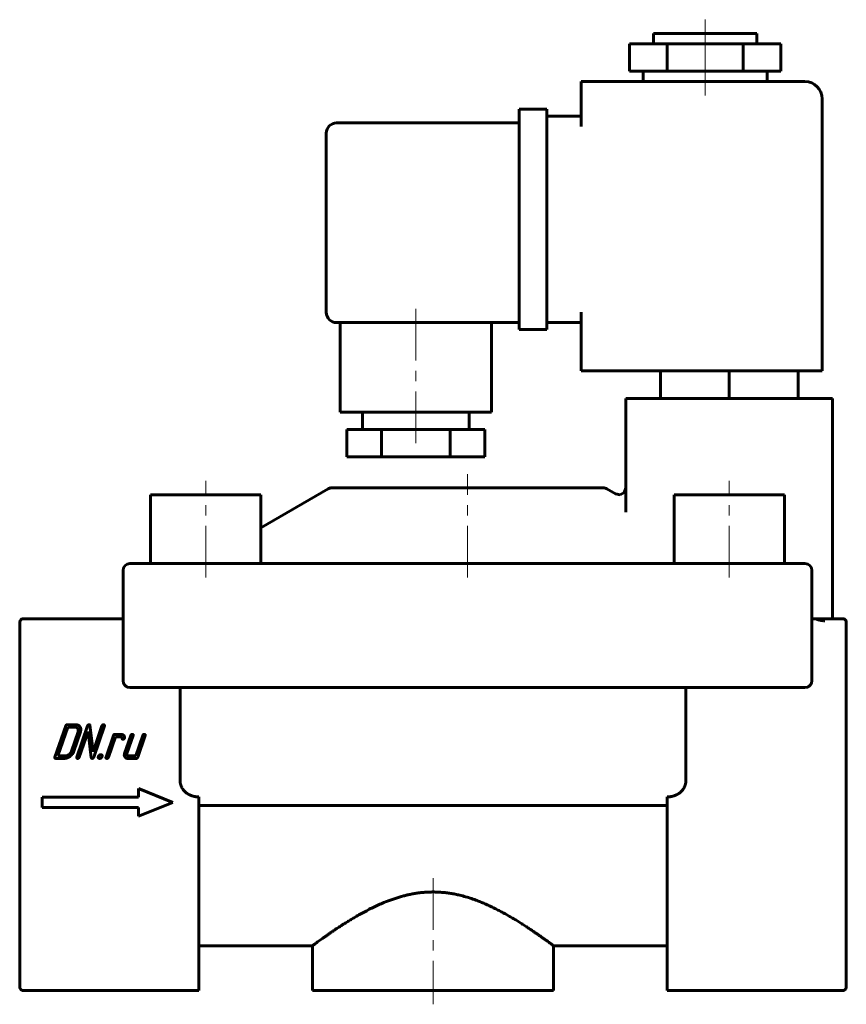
# Model space of a CAD drawing. Header units: millimetres. Extents: x 62 to 182, y 68 to 211.
import ezdxf

# ---------------------------------------------------------------- set-up
doc = ezdxf.new("R2010")
doc.units = ezdxf.units.MM
doc.linetypes.add('K5LT_AXLED', pattern=[12, 7.5, -1.5, 1.5, -1.5])
doc.linetypes.add('K5LT_BASIC', pattern=[0])
doc.layers.add('Системный слой (1)', color=7, linetype='Continuous', true_color=0x6c6c6c)

# ---------------------------------------------------------------- blocks, each defined once
blk = doc.blocks.new('U0')
at = {"layer": 'Системный слой (1)', "color": 150, "linetype": 'K5LT_BASIC', "lineweight": 60, "true_color": 0x0080ff}
for p, q in [((149.51, 142.69), (149.75, 143.34)), ((148.25, 142.47), (148.92, 142.35)), ((148.92, 142.35), (149.51, 142.69))]:
    blk.add_line(p, q, dxfattribs=at)
blk = doc.blocks.new('U1')
at = {"layer": 'Системный слой (1)', "color": 150, "linetype": 'K5LT_BASIC', "lineweight": 60, "true_color": 0x0080ff}
for p, q in [((104.25, 76.84), (87.75, 76.84)), ((155.75, 76.84), (139.25, 76.84))]:
    blk.add_line(p, q, dxfattribs=at)

msp = doc.modelspace()

# ---------------------------------------------------------------- linework, layer by layer
at = {"layer": 'Системный слой (1)', "color": 30, "linetype": 'K5LT_AXLED', "lineweight": 18, "true_color": 0xff8000}
for p, q in [((161.25, 205.84), (161.25, 211.34)), ((161.25, 200.34), (161.25, 205.84)), ((119.25, 169.34), (119.25, 149.84)), ((126.75, 130.34), (126.75, 145.34)), ((88.75, 130.34), (88.75, 144.34)), ((164.75, 130.34), (164.75, 144.34)), ((121.75, 86.65), (121.75, 68.34))]:
    msp.add_line(p, q, dxfattribs=at)
at = {"layer": 'Системный слой (1)', "color": 150, "linetype": 'K5LT_BASIC', "lineweight": 60, "true_color": 0x0080ff}
for p, q in [((153.75, 207.84), (153.75, 209.34)), ((153.75, 209.34), (168.75, 209.34)), ((168.75, 207.84), (168.75, 209.34)), ((150.25, 207.84), (155.75, 207.84)), ((150.25, 203.84), (150.25, 207.84)), ((155.75, 207.84), (166.75, 207.84)), ((155.75, 203.84), (155.75, 207.84)), ((166.75, 207.84), (172.25, 207.84)), ((166.75, 203.84), (166.75, 207.84)), ((172.25, 203.84), (172.25, 207.84)), ((150.25, 203.84), (155.75, 203.84)), ((152.25, 202.34), (152.25, 203.84)), ((155.75, 203.84), (166.75, 203.84)), ((166.75, 203.84), (172.25, 203.84)), ((170.25, 202.34), (170.25, 203.84)), ((143.25, 199.84), (143.25, 202.34)), ((175.75, 202.34), (143.25, 202.34)), ((143.25, 195.84), (143.25, 199.84)), ((178.25, 160.34), (178.25, 199.84)), ((134.25, 195.84), (134.25, 198.34)), ((138.25, 198.34), (134.25, 198.34)), ((138.25, 198.34), (138.25, 195.84)), ((134.25, 196.34), (107.75, 196.34)), ((143.25, 197.34), (138.25, 197.34)), ((106.25, 168.84), (106.25, 194.84)), ((134.25, 168.84), (134.25, 195.84)), ((138.25, 168.84), (138.25, 195.84)), ((134.25, 166.34), (134.25, 168.84)), ((138.25, 168.84), (138.25, 166.34)), ((143.25, 160.34), (143.25, 168.84)), ((134.25, 167.34), (107.75, 167.34)), ((108.25, 167.34), (108.25, 154.34)), ((130.25, 167.34), (130.25, 154.34)), ((143.25, 167.34), (138.25, 167.34)), ((138.25, 166.34), (134.25, 166.34)), ((143.25, 160.34), (175.75, 160.34)), ((154.75, 160.34), (154.75, 156.34)), ((164.75, 160.34), (164.75, 156.34)), ((174.75, 160.34), (174.75, 156.34)), ((178.25, 160.34), (175.75, 160.34)), ((149.75, 156.34), (149.75, 139.81)), ((149.75, 156.34), (152.25, 156.34)), ((177.25, 156.34), (152.25, 156.34)), ((177.25, 156.34), (179.75, 156.34)), ((179.75, 156.34), (179.75, 124.34)), ((130.25, 154.34), (108.25, 154.34)), ((111.5, 154.34), (111.5, 151.84)), ((127, 154.34), (127, 151.84)), ((114.25, 151.84), (109.25, 151.84)), ((109.25, 151.84), (109.25, 147.84)), ((114.25, 151.84), (114.25, 147.84)), ((124.25, 151.84), (114.25, 151.84)), ((124.25, 151.84), (124.25, 147.84)), ((129.25, 151.84), (124.25, 151.84)), ((129.25, 151.84), (129.25, 147.84)), ((114.25, 147.84), (109.25, 147.84)), ((124.25, 147.84), (114.25, 147.84)), ((129.25, 147.84), (124.25, 147.84)), ((106.51, 143.2), (96.75, 137.56)), ((146.48, 143.34), (107.01, 143.34)), ((146.98, 143.2), (148.25, 142.47)), ((80.75, 132.34), (80.75, 142.34)), ((80.75, 142.34), (96.75, 142.34)), ((96.75, 132.34), (96.75, 142.34)), ((156.75, 132.34), (156.75, 142.34)), ((156.75, 142.34), (172.75, 142.34)), ((172.75, 132.34), (172.75, 142.34)), ((77.75, 132.34), (79.75, 132.34)), ((79.75, 132.34), (173.75, 132.34)), ((173.75, 132.34), (175.75, 132.34)), ((76.75, 115.34), (76.75, 131.34)), ((176.75, 131.34), (176.75, 115.34)), ((61.75, 123.69), (61.75, 123.84)), ((61.75, 123.69), (61.75, 118.28)), ((76.75, 124.34), (62.25, 124.34)), ((176.75, 124.34), (177.25, 124.34)), ((177.25, 124.34), (178.62, 124.34)), ((178.62, 124.34), (181.25, 124.34)), ((181.75, 123.84), (181.75, 123.69)), ((181.75, 123.69), (181.75, 118.28)), ((61.75, 117.92), (61.75, 118.28)), ((61.75, 117.92), (61.75, 85.92)), ((181.75, 118.28), (181.75, 117.92)), ((181.75, 117.92), (181.75, 85.92)), ((79.75, 114.34), (77.75, 114.34)), ((112.31, 114.34), (79.75, 114.34)), ((85.02, 114.34), (85.02, 100.96)), ((121.75, 114.34), (112.31, 114.34)), ((131.18, 114.34), (121.75, 114.34)), ((173.75, 114.34), (131.18, 114.34)), ((158.47, 114.34), (158.47, 100.96)), ((175.75, 114.34), (173.75, 114.34)), ((68.42, 108.76), (66.87, 104.23)), ((69.87, 108.94), (68.65, 108.94)), ((71.59, 108.76), (70.05, 104.23)), ((72.41, 105.02), (71.95, 108.84)), ((73.69, 108.76), (72.41, 105.02)), ((72.49, 104.23), (74.04, 108.76)), ((68.71, 108.59), (67.28, 104.4)), ((69.75, 108.59), (68.71, 108.59)), ((69.27, 105.1), (70.21, 107.89)), ((69.62, 105.1), (70.56, 107.89)), ((70.4, 104.23), (71.67, 107.97)), ((71.67, 107.97), (72.14, 104.15)), ((75.35, 107.37), (74.28, 104.23)), ((76.46, 107.54), (75.58, 107.54)), ((77.86, 107.37), (76.97, 104.75)), ((77.32, 104.75), (78.21, 107.37)), ((79.61, 107.37), (78.6, 104.4)), ((78.89, 104.23), (79.96, 107.37)), ((74.63, 104.23), (75.64, 107.19)), ((75.64, 107.19), (76.34, 107.19)), ((67.28, 104.4), (68.33, 104.4)), ((78.6, 104.4), (77.55, 104.4)), ((66.99, 104.05), (68.21, 104.05)), ((77.43, 104.05), (78.66, 104.05)), ((84, 97.66), (79, 99.66)), ((79, 99.66), (79, 98.41)), ((65, 98.41), (65, 96.91)), ((79, 98.41), (65, 98.41)), ((79, 95.66), (84, 97.66)), ((87.75, 98.46), (87.75, 85.92)), ((155.75, 98.46), (155.75, 85.92)), ((65, 96.91), (79, 96.91)), ((79, 96.91), (79, 95.66)), ((155.75, 97.2), (87.75, 97.2)), ((61.75, 85.49), (61.75, 85.92)), ((87.75, 85.92), (87.75, 85.06)), ((155.75, 85.06), (155.75, 85.92)), ((181.75, 85.92), (181.75, 85.49)), ((61.75, 85.49), (61.75, 70.91)), ((87.75, 85.06), (87.75, 70.34)), ((155.75, 85.06), (155.75, 70.34)), ((181.75, 85.49), (181.75, 70.91)), ((104.25, 76.84), (104.25, 70.34)), ((139.25, 76.84), (139.25, 70.34)), ((87.75, 70.34), (62.25, 70.34)), ((139.25, 70.34), (104.25, 70.34)), ((155.75, 70.34), (181.25, 70.34))]:
    msp.add_line(p, q, dxfattribs=at)
for centre, radius, start, end in [((175.75, 199.84), 2.5, 0, 90), ((107.75, 194.84), 1.5, 90, 180), ((107.75, 168.84), 1.5, 180, 270), ((107.01, 142.34), 1, 90, 120), ((146.48, 142.34), 1, 60, 90), ((77.75, 131.34), 1, 90, 180), ((175.75, 131.34), 1, 0, 90), ((62.25, 123.84), 0.5, 90, 180), ((181.25, 123.84), 0.5, 0, 90), ((77.75, 115.34), 1, 180, 270), ((175.75, 115.34), 1, 270, 0)]:
    msp.add_arc(centre, radius, start, end, dxfattribs=at)
for points, knots in [([(149.75, 143.34), (149.75, 143.33), (149.75, 143.33), (149.75, 143.33), (149.75, 143.33), (149.75, 143.32), (149.75, 143.32), (149.75, 143.32), (149.75, 143.32), (149.75, 143.31), (149.75, 143.31), (149.75, 143.31)], [0, 0, 0, 0, 0.687094, 0.687094, 1.687094, 1.687094, 2.687094, 2.687094, 3.687094, 3.687094, 5, 5, 5, 5]), ([(177.25, 124.34), (177.31, 124.34), (177.45, 124.24), (177.65, 124.19), (177.85, 124.13), (178.05, 124.09), (178.24, 124.06), (178.43, 124.05), (178.56, 124.04), (178.62, 124.04)], [0, 0, 0, 0, 0.194074, 0.362309, 0.507457, 0.645791, 0.777308, 0.892188, 1, 1, 1, 1]), ([(87.75, 98.46), (87.69, 98.46), (87.63, 98.46), (87.54, 98.47), (87.47, 98.47), (87.38, 98.48), (87.29, 98.49), (87.2, 98.51), (87.12, 98.52), (87.03, 98.54), (86.95, 98.56), (86.87, 98.58), (86.79, 98.6), (86.69, 98.64), (86.6, 98.67), (86.51, 98.71), (86.44, 98.74), (86.38, 98.77), (86.32, 98.8), (86.26, 98.83), (86.2, 98.86), (86.14, 98.9), (86.08, 98.94), (86, 98.99), (85.93, 99.04), (85.89, 99.08), (85.85, 99.11), (85.82, 99.14), (85.77, 99.18), (85.73, 99.22), (85.68, 99.27), (85.63, 99.33), (85.55, 99.41), (85.49, 99.49), (85.43, 99.58), (85.38, 99.66), (85.33, 99.74), (85.29, 99.81), (85.26, 99.87), (85.23, 99.93), (85.21, 99.98), (85.18, 100.05), (85.16, 100.1), (85.14, 100.18), (85.12, 100.23), (85.1, 100.3), (85.09, 100.35), (85.07, 100.41), (85.06, 100.47), (85.05, 100.53), (85.04, 100.58), (85.04, 100.64), (85.03, 100.69), (85.03, 100.74), (85.02, 100.8), (85.02, 100.85), (85.02, 100.91), (85.02, 100.94), (85.02, 100.96)], [0, 0, 0, 0, 0.038586, 0.044855, 0.066995, 0.088812, 0.110476, 0.131742, 0.152752, 0.173399, 0.193937, 0.213978, 0.233638, 0.252651, 0.289464, 0.307099, 0.324147, 0.341033, 0.357403, 0.373422, 0.388892, 0.404172, 0.42381, 0.447919, 0.471689, 0.483593, 0.490567, 0.504612, 0.518637, 0.537897, 0.540448, 0.573281, 0.592206, 0.620314, 0.645431, 0.670559, 0.690922, 0.711336, 0.728419, 0.739471, 0.764206, 0.764578, 0.794889, 0.801334, 0.82538, 0.839509, 0.849625, 0.866145, 0.881085, 0.894419, 0.907741, 0.921013, 0.934252, 0.947436, 0.9606, 0.973741, 0.986877, 1, 1, 1, 1]), ([(155.75, 98.46), (155.8, 98.46), (155.86, 98.46), (155.95, 98.47), (156.02, 98.47), (156.11, 98.48), (156.2, 98.49), (156.29, 98.51), (156.37, 98.52), (156.46, 98.54), (156.54, 98.56), (156.62, 98.58), (156.7, 98.6), (156.8, 98.64), (156.89, 98.67), (156.98, 98.71), (157.05, 98.74), (157.11, 98.77), (157.17, 98.8), (157.23, 98.83), (157.29, 98.86), (157.35, 98.9), (157.42, 98.94), (157.49, 98.99), (157.56, 99.04), (157.6, 99.08), (157.64, 99.11), (157.68, 99.14), (157.72, 99.18), (157.76, 99.22), (157.81, 99.27), (157.87, 99.33), (157.94, 99.41), (158, 99.49), (158.06, 99.58), (158.12, 99.66), (158.16, 99.74), (158.2, 99.81), (158.23, 99.87), (158.26, 99.93), (158.28, 99.98), (158.31, 100.05), (158.33, 100.1), (158.35, 100.18), (158.37, 100.23), (158.39, 100.3), (158.4, 100.35), (158.42, 100.41), (158.43, 100.47), (158.44, 100.53), (158.45, 100.58), (158.45, 100.64), (158.46, 100.69), (158.47, 100.74), (158.47, 100.8), (158.47, 100.85), (158.47, 100.91), (158.47, 100.94), (158.47, 100.96)], [0, 0, 0, 0, 0.038586, 0.044855, 0.066995, 0.088812, 0.110476, 0.131742, 0.152752, 0.173399, 0.193937, 0.213978, 0.233638, 0.252651, 0.289464, 0.307099, 0.324147, 0.341033, 0.357403, 0.373422, 0.388892, 0.404172, 0.42381, 0.447919, 0.471689, 0.483593, 0.490567, 0.504612, 0.518637, 0.537897, 0.540448, 0.573281, 0.592206, 0.620314, 0.645431, 0.670559, 0.690922, 0.711336, 0.728419, 0.739471, 0.764206, 0.764578, 0.794889, 0.801334, 0.82538, 0.839509, 0.849625, 0.866145, 0.881085, 0.894419, 0.907741, 0.921013, 0.934252, 0.947436, 0.9606, 0.973741, 0.986877, 1, 1, 1, 1]), ([(139.25, 76.84), (139.25, 76.84), (139.22, 76.86), (139.08, 76.96), (138.86, 77.13), (138.58, 77.32), (138.3, 77.54), (137.98, 77.77), (137.6, 78.03), (137.21, 78.31), (136.8, 78.6), (136.38, 78.88), (135.93, 79.19), (135.43, 79.52), (134.9, 79.87), (134.34, 80.22), (133.76, 80.58), (133.17, 80.94), (132.57, 81.28), (131.96, 81.62), (131.34, 81.95), (130.71, 82.27), (130.07, 82.58), (129.44, 82.87), (128.8, 83.14), (128.1, 83.42), (127.34, 83.69), (126.49, 83.96), (125.7, 84.17), (124.98, 84.33), (124.32, 84.45), (123.67, 84.54), (123.02, 84.6), (122.39, 84.64), (121.96, 84.65), (121.56, 84.65), (121.16, 84.64), (120.58, 84.61), (120, 84.56), (119.43, 84.49), (118.86, 84.39), (118.3, 84.28), (117.73, 84.15), (117.15, 84), (116.57, 83.82), (115.99, 83.63), (115.41, 83.42), (114.75, 83.17), (114.03, 82.86), (113.26, 82.51), (112.49, 82.13), (111.73, 81.73), (110.99, 81.32), (110.33, 80.94), (109.75, 80.59), (109.17, 80.24), (108.56, 79.85), (107.92, 79.43), (107.35, 79.05), (106.87, 78.72), (106.45, 78.43), (106.07, 78.16), (105.72, 77.91), (105.41, 77.69), (105.12, 77.48), (104.83, 77.27), (104.58, 77.08), (104.41, 76.96), (104.31, 76.89), (104.26, 76.85), (104.25, 76.84), (104.25, 76.84)], [0.4999943, 0.4999943, 0.4999943, 0.4999943, 0.5098841, 0.5218978, 0.5334357, 0.5430414, 0.550793, 0.5589634, 0.5674146, 0.5761484, 0.5831137, 0.590316, 0.5978772, 0.6055604, 0.6133737, 0.6211946, 0.6289129, 0.6365229, 0.643888, 0.6511182, 0.6581943, 0.6652493, 0.6721386, 0.6788828, 0.6853549, 0.6916998, 0.699783, 0.7077834, 0.7156976, 0.7216194, 0.7274986, 0.7332674, 0.7389678, 0.7444708, 0.7498445, 0.7499974, 0.7550279, 0.7601473, 0.7651815, 0.7701916, 0.7752203, 0.780291, 0.7855001, 0.7908057, 0.7962659, 0.8017847, 0.8074828, 0.8133022, 0.8213549, 0.8295731, 0.8379548, 0.846602, 0.855348, 0.8641876, 0.8709376, 0.8777165, 0.8870194, 0.8965193, 0.9062137, 0.9136659, 0.9211749, 0.9287098, 0.9362137, 0.9435133, 0.9506392, 0.9596141, 0.9699272, 0.9795571, 0.9864791, 0.9926173, 1, 1, 1, 1])]:
    msp.add_open_spline(points, degree=3, knots=knots, dxfattribs=at)
for points in [[(68.65, 108.94), (68.47, 108.94), (68.42, 108.76)], [(70.51, 108.63), (70.31, 108.94), (69.87, 108.94)], [(71.82, 108.94), (71.65, 108.94), (71.59, 108.76)], [(71.95, 108.84), (71.94, 108.94), (71.82, 108.94)], [(73.92, 108.94), (73.75, 108.94), (73.69, 108.76)], [(74.04, 108.76), (74.09, 108.94), (73.92, 108.94)], [(70.18, 108.38), (70.04, 108.59), (69.75, 108.59)], [(70.21, 107.89), (70.31, 108.18), (70.18, 108.38)], [(70.56, 107.89), (70.71, 108.33), (70.51, 108.63)], [(75.58, 107.54), (75.41, 107.54), (75.35, 107.37)], [(76.83, 107.41), (76.68, 107.54), (76.46, 107.54)], [(76.97, 107.06), (76.98, 107.27), (76.83, 107.41)], [(78.1, 107.54), (77.92, 107.54), (77.86, 107.37)], [(78.21, 107.37), (78.27, 107.54), (78.1, 107.54)], [(79.84, 107.54), (79.67, 107.54), (79.61, 107.37)], [(79.96, 107.37), (80.01, 107.54), (79.84, 107.54)], [(76.34, 107.19), (76.54, 107.19), (76.59, 107.01)], [(76.59, 107.01), (76.63, 106.83), (76.72, 106.83)], [(76.72, 106.83), (76.9, 106.83), (76.96, 107)], [(76.96, 107), (76.97, 107.03), (76.97, 107.06)], [(68.33, 104.4), (68.62, 104.4), (68.89, 104.61)], [(68.89, 104.61), (69.17, 104.81), (69.27, 105.1)], [(69.06, 104.36), (69.47, 104.66), (69.62, 105.1)], [(73.52, 104.58), (73.26, 104.58), (73.17, 104.32)], [(73.69, 104.32), (73.78, 104.58), (73.52, 104.58)], [(76.97, 104.75), (76.88, 104.46), (77.01, 104.26)], [(77.34, 104.51), (77.27, 104.61), (77.32, 104.75)], [(77.55, 104.4), (77.41, 104.4), (77.34, 104.51)], [(66.87, 104.23), (66.81, 104.05), (66.99, 104.05)], [(68.21, 104.05), (68.65, 104.05), (69.06, 104.36)], [(70.05, 104.23), (69.99, 104.05), (70.16, 104.05)], [(70.16, 104.05), (70.34, 104.05), (70.4, 104.23)], [(72.14, 104.15), (72.15, 104.05), (72.26, 104.05)], [(72.26, 104.05), (72.43, 104.05), (72.49, 104.23)], [(73.17, 104.32), (73.08, 104.05), (73.34, 104.05)], [(73.34, 104.05), (73.6, 104.05), (73.69, 104.32)], [(74.28, 104.23), (74.22, 104.05), (74.4, 104.05)], [(74.4, 104.05), (74.57, 104.05), (74.63, 104.23)], [(77.01, 104.26), (77.14, 104.05), (77.43, 104.05)], [(78.66, 104.05), (78.83, 104.05), (78.89, 104.23)]]:
    msp.add_open_spline(points, degree=2, dxfattribs=at)
for points in [[(62.25, 70.34), (61.95, 70.34), (61.75, 70.58), (61.75, 70.91)], [(181.25, 70.34), (181.54, 70.34), (181.75, 70.58), (181.75, 70.91)]]:
    msp.add_rational_spline(points, [1, 0.804737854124, 0.804737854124, 1], degree=3, dxfattribs=at)

# ---------------------------------------------------------------- block references
at = {"layer": 'Системный слой (1)'}
for name in ['U0', 'U1']:
    msp.add_blockref(name, (0, 0), dxfattribs=at)

doc.saveas('drawing.dxf')
